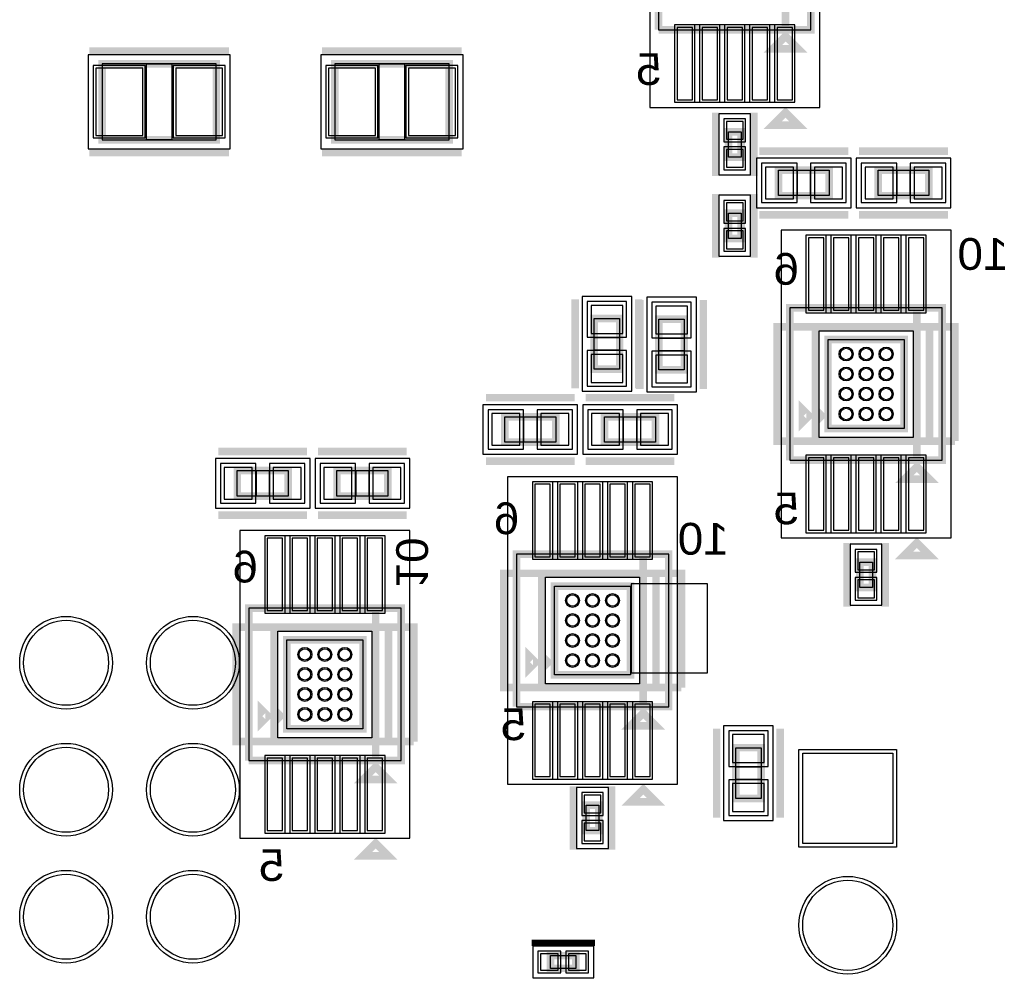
# Model space of a CAD drawing. Extents: x -10 to 137, y -32 to 198.
# Tile 26 of 64: x 32 to 51, y 37 to 56. Entities that reach past the tile are written whole.
import ezdxf

# ---------------------------------------------------------------- set-up
doc = ezdxf.new("R2010")
doc.units = 0
for name, color, linetype in [('CR_BOTTOM', 40, 'CONTINUOUS'), ('PG_ASSEMBLY_BOTTOM', 52, 'CONTINUOUS'), ('PG_DFA_BOUND_BOTTOM', 254, 'CONTINUOUS'), ('PG_PLACE_BOUND_BOTTOM', 73, 'CONTINUOUS'), ('PG_SILKSCREEN_BOTTOM', 2, 'CONTINUOUS'), ('PG_SOLDERMASK_BOTTOM', 212, 'CONTINUOUS'), ('PIN_BOTTOM', 2, 'CONTINUOUS'), ('PIN_PASTEMASK_BOTTOM', 132, 'CONTINUOUS'), ('PIN_SOLDERMASK_BOTTOM', 212, 'CONTINUOUS'), ('VKO_BOTTOM', 173, 'CONTINUOUS')]:
    doc.layers.add(name, color=color, linetype=linetype)

msp = doc.modelspace()

# ---------------------------------------------------------------- linework, layer by layer
at = {"layer": 'CR_BOTTOM'}
msp.add_lwpolyline([(43.991276, 44.943014), (43.991276, 43.165014), (45.515276, 43.165014), (45.515276, 44.943014)], close=True, dxfattribs=at)
at = {"layer": 'PG_ASSEMBLY_BOTTOM', "const_width": 0.1524}
for points in [[(44.537376, 56.025288), (44.537376, 59.073288), (47.585376, 59.073288), (47.585376, 56.025288), (47.077376, 56.025288), (47.077376, 59.073288)], [(47.077376, 59.073288), (47.077376, 56.025288), (44.537376, 56.025288)], [(47.331376, 55.644288), (46.823376, 55.644288), (47.077376, 55.898288), (47.331376, 55.644288)], [(33.401254, 55.346854), (35.687254, 55.346854), (35.687254, 53.822854), (33.401254, 53.822854), (33.401254, 55.346854)], [(40.344852, 53.822854), (38.058852, 53.822854), (38.058852, 55.346854), (40.344852, 55.346854), (40.344852, 53.822854)], [(46.188376, 53.98643), (46.188376, 53.47843), (45.934376, 53.47843), (45.934376, 53.98643), (46.188376, 53.98643)], [(46.93666, 53.21554), (47.95266, 53.21554), (47.95266, 52.70754), (46.93666, 52.70754), (46.93666, 53.21554)], [(49.947322, 52.70754), (48.931322, 52.70754), (48.931322, 53.21554), (49.947322, 53.21554), (49.947322, 52.70754)], [(46.188376, 52.358544), (46.188376, 51.850544), (45.934376, 51.850544), (45.934376, 52.358544), (46.188376, 52.358544)], [(47.16526, 47.415958), (47.16526, 50.463958), (50.21326, 50.463958), (50.21326, 47.415958), (49.70526, 47.415958), (49.70526, 50.463958)], [(49.70526, 50.463958), (49.70526, 47.415958), (47.16526, 47.415958)], [(43.24985, 49.23409), (43.24985, 50.25009), (43.75785, 50.25009), (43.75785, 49.23409), (43.24985, 49.23409)], [(44.54398, 49.22266), (44.54398, 50.23866), (45.05198, 50.23866), (45.05198, 49.22266), (44.54398, 49.22266)], [(47.92726, 49.828958), (49.45126, 49.828958), (49.45126, 48.050958), (47.92726, 48.050958), (47.92726, 49.828958)], [(47.80026, 48.304958), (47.67326, 48.177958), (47.67326, 48.431958), (47.80026, 48.304958)], [(41.462706, 48.2854), (42.478706, 48.2854), (42.478706, 47.7774), (41.462706, 47.7774), (41.462706, 48.2854)], [(44.473368, 47.7774), (43.457368, 47.7774), (43.457368, 48.2854), (44.473368, 48.2854), (44.473368, 47.7774)], [(49.95926, 47.034958), (49.45126, 47.034958), (49.70526, 47.288958), (49.95926, 47.034958)], [(36.10737, 47.20717), (37.12337, 47.20717), (37.12337, 46.69917), (36.10737, 46.69917), (36.10737, 47.20717)], [(39.118032, 46.69917), (38.102032, 46.69917), (38.102032, 47.20717), (39.118032, 47.20717), (39.118032, 46.69917)], [(41.691306, 42.485818), (41.691306, 45.533818), (44.739306, 45.533818), (44.739306, 42.485818), (44.231306, 42.485818), (44.231306, 45.533818)], [(44.231306, 45.533818), (44.231306, 42.485818), (41.691306, 42.485818)], [(48.81626, 45.3771), (48.81626, 44.8691), (48.56226, 44.8691), (48.56226, 45.3771), (48.81626, 45.3771)], [(42.453306, 44.898818), (43.977306, 44.898818), (43.977306, 43.120818), (42.453306, 43.120818), (42.453306, 44.898818)], [(36.33597, 41.407588), (36.33597, 44.455588), (39.38397, 44.455588), (39.38397, 41.407588), (38.87597, 41.407588), (38.87597, 44.455588)], [(38.87597, 44.455588), (38.87597, 41.407588), (36.33597, 41.407588)], [(37.09797, 43.820588), (38.62197, 43.820588), (38.62197, 42.042588), (37.09797, 42.042588), (37.09797, 43.820588)], [(42.326306, 43.374818), (42.199306, 43.247818), (42.199306, 43.501818), (42.326306, 43.374818)], [(36.97097, 42.296588), (36.84397, 42.169588), (36.84397, 42.423588), (36.97097, 42.296588)], [(44.485306, 42.104818), (43.977306, 42.104818), (44.231306, 42.358818), (44.485306, 42.104818)], [(46.080426, 40.649398), (46.080426, 41.665398), (46.588426, 41.665398), (46.588426, 40.649398), (46.080426, 40.649398)], [(39.12997, 41.026588), (38.62197, 41.026588), (38.87597, 41.280588), (39.12997, 41.026588)], [(43.342306, 40.514016), (43.342306, 40.006016), (43.088306, 40.006016), (43.088306, 40.514016), (43.342306, 40.514016)], [(42.883328, 37.25164), (42.375328, 37.25164), (42.375328, 37.50564), (42.883328, 37.50564), (42.883328, 37.25164)]]:
    msp.add_lwpolyline(points, dxfattribs=at)
at = {"layer": 'PG_DFA_BOUND_BOTTOM'}
for points in [[(44.359576, 54.473094), (47.763176, 54.473094), (47.763176, 60.625482), (44.359576, 60.625482)], [(33.121854, 55.524654), (33.121854, 53.645054), (35.966654, 53.645054), (35.966654, 55.524654)], [(40.624252, 53.645054), (40.624252, 55.524654), (37.779452, 55.524654), (37.779452, 53.645054)], [(46.378876, 54.342538), (45.743876, 54.342538), (45.743876, 53.122322), (46.378876, 53.122322)], [(46.497494, 53.45684), (46.497494, 52.46624), (48.391826, 52.46624), (48.391826, 53.45684)], [(50.386488, 52.46624), (50.386488, 53.45684), (48.492156, 53.45684), (48.492156, 52.46624)], [(46.378876, 52.714652), (45.743876, 52.714652), (45.743876, 51.494436), (46.378876, 51.494436)], [(46.98746, 45.863764), (50.39106, 45.863764), (50.39106, 52.016152), (46.98746, 52.016152)], [(43.00855, 48.794924), (43.99915, 48.794924), (43.99915, 50.689256), (43.00855, 50.689256)], [(44.30268, 48.783494), (45.29328, 48.783494), (45.29328, 50.677826), (44.30268, 50.677826)], [(47.74946, 50.006758), (49.62906, 50.006758), (49.62906, 47.873158), (47.74946, 47.873158)], [(41.02354, 48.5267), (41.02354, 47.5361), (42.917872, 47.5361), (42.917872, 48.5267)], [(44.912534, 47.5361), (44.912534, 48.5267), (43.018202, 48.5267), (43.018202, 47.5361)], [(35.668204, 47.44847), (35.668204, 46.45787), (37.562536, 46.45787), (37.562536, 47.44847)], [(39.557198, 46.45787), (39.557198, 47.44847), (37.662866, 47.44847), (37.662866, 46.45787)], [(41.513506, 40.933624), (44.917106, 40.933624), (44.917106, 47.086012), (41.513506, 47.086012)], [(36.15817, 39.855394), (39.56177, 39.855394), (39.56177, 46.007782), (36.15817, 46.007782)], [(49.00676, 45.733208), (48.37176, 45.733208), (48.37176, 44.512992), (49.00676, 44.512992)], [(42.275506, 45.076618), (44.155106, 45.076618), (44.155106, 42.943018), (42.275506, 42.943018)], [(36.92017, 43.998388), (38.79977, 43.998388), (38.79977, 41.864788), (36.92017, 41.864788)], [(45.839126, 40.210232), (46.829726, 40.210232), (46.829726, 42.104564), (45.839126, 42.104564)], [(43.532806, 40.870124), (42.897806, 40.870124), (42.897806, 39.649908), (43.532806, 39.649908)], [(43.239436, 37.06114), (43.239436, 37.69614), (42.01922, 37.69614), (42.01922, 37.06114)]]:
    msp.add_lwpolyline(points, close=True, dxfattribs=at)
at = {"layer": 'PG_PLACE_BOUND_BOTTOM'}
for points in [[(44.537376, 56.025288), (47.585376, 56.025288), (47.585376, 59.073288), (44.537376, 59.073288)], [(33.401254, 55.346854), (33.401254, 53.822854), (35.687254, 53.822854), (35.687254, 55.346854)], [(40.344852, 53.822854), (40.344852, 55.346854), (38.058852, 55.346854), (38.058852, 53.822854)], [(46.188376, 53.98643), (46.188376, 53.47843), (45.934376, 53.47843), (45.934376, 53.98643)], [(46.93666, 53.21554), (47.95266, 53.21554), (47.95266, 52.70754), (46.93666, 52.70754)], [(49.947322, 52.70754), (48.931322, 52.70754), (48.931322, 53.21554), (49.947322, 53.21554)], [(46.188376, 52.358544), (46.188376, 51.850544), (45.934376, 51.850544), (45.934376, 52.358544)], [(47.16526, 47.415958), (50.21326, 47.415958), (50.21326, 50.463958), (47.16526, 50.463958)], [(43.24985, 49.23409), (43.24985, 50.25009), (43.75785, 50.25009), (43.75785, 49.23409)], [(44.54398, 49.22266), (44.54398, 50.23866), (45.05198, 50.23866), (45.05198, 49.22266)], [(47.92726, 49.828958), (49.45126, 49.828958), (49.45126, 48.050958), (47.92726, 48.050958)], [(41.462706, 48.2854), (42.478706, 48.2854), (42.478706, 47.7774), (41.462706, 47.7774)], [(44.473368, 47.7774), (43.457368, 47.7774), (43.457368, 48.2854), (44.473368, 48.2854)], [(36.10737, 47.20717), (37.12337, 47.20717), (37.12337, 46.69917), (36.10737, 46.69917)], [(39.118032, 46.69917), (38.102032, 46.69917), (38.102032, 47.20717), (39.118032, 47.20717)], [(41.691306, 42.485818), (44.739306, 42.485818), (44.739306, 45.533818), (41.691306, 45.533818)], [(48.81626, 45.3771), (48.81626, 44.8691), (48.56226, 44.8691), (48.56226, 45.3771)], [(42.453306, 44.898818), (43.977306, 44.898818), (43.977306, 43.120818), (42.453306, 43.120818)], [(36.33597, 41.407588), (39.38397, 41.407588), (39.38397, 44.455588), (36.33597, 44.455588)], [(37.09797, 43.820588), (38.62197, 43.820588), (38.62197, 42.042588), (37.09797, 42.042588)], [(46.080426, 40.649398), (46.080426, 41.665398), (46.588426, 41.665398), (46.588426, 40.649398)], [(43.342306, 40.514016), (43.342306, 40.006016), (43.088306, 40.006016), (43.088306, 40.514016)], [(42.883328, 37.25164), (42.375328, 37.25164), (42.375328, 37.50564), (42.883328, 37.50564)]]:
    msp.add_lwpolyline(points, close=True, dxfattribs=at)
at = {"layer": 'PG_SILKSCREEN_BOTTOM'}
for points, const_width in [([(33.147254, 55.600854), (35.941254, 55.600854)], 0.1524), ([(40.598852, 55.600854), (37.804852, 55.600854)], 0.1524), ([(45.680376, 54.36743), (45.680376, 53.09743)], 0.1524), ([(46.442376, 54.36743), (46.442376, 53.09743)], 0.1524), ([(47.331376, 54.120288), (46.823376, 54.120288), (47.077376, 54.374288), (47.331376, 54.120288)], 0.1524), ([(33.147254, 53.568854), (35.941254, 53.568854)], 0.1524), ([(40.598852, 53.568854), (37.804852, 53.568854)], 0.1524), ([(46.55566, 53.59654), (48.33366, 53.59654)], 0.1524), ([(50.328322, 53.59654), (48.550322, 53.59654)], 0.1524), ([(45.680376, 52.739544), (45.680376, 51.469544)], 0.1524), ([(46.442376, 52.739544), (46.442376, 51.469544)], 0.1524), ([(46.55566, 52.32654), (48.33366, 52.32654)], 0.1524), ([(50.328322, 52.32654), (48.550322, 52.32654)], 0.1524), ([(42.86885, 48.85309), (42.86885, 50.63109)], 0.1524), ([(44.13885, 48.85309), (44.13885, 50.63109)], 0.1524), ([(44.16298, 48.84166), (44.16298, 50.61966)], 0.1524), ([(45.43298, 48.84166), (45.43298, 50.61966)], 0.1524), ([(49.95926, 50.082958), (49.95926, 47.796958), (46.91126, 47.796958), (46.91126, 50.082958), (50.46726, 50.082958), (50.46726, 47.796958)], 0.1524), ([(47.67326, 50.082958), (49.70526, 50.082958), (49.70526, 47.796958), (47.67326, 47.796958), (47.67326, 50.082958)], 0.1524), ([(50.46726, 47.796958), (49.95926, 47.796958), (49.95926, 50.082958)], 0.1524), ([(41.081706, 48.6664), (42.859706, 48.6664)], 0.1524), ([(44.854368, 48.6664), (43.076368, 48.6664)], 0.1524), ([(47.54626, 48.304958), (47.41926, 48.177958), (47.41926, 48.431958), (47.54626, 48.304958)], 0.1524), ([(35.72637, 47.58817), (37.50437, 47.58817)], 0.1524), ([(39.499032, 47.58817), (37.721032, 47.58817)], 0.1524), ([(41.081706, 47.3964), (42.859706, 47.3964)], 0.1524), ([(44.854368, 47.3964), (43.076368, 47.3964)], 0.1524), ([(35.72637, 46.31817), (37.50437, 46.31817)], 0.1524), ([(39.499032, 46.31817), (37.721032, 46.31817)], 0.1524), ([(48.30826, 45.7581), (48.30826, 44.4881)], 0.1524), ([(49.07026, 45.7581), (49.07026, 44.4881)], 0.1524), ([(49.95926, 45.510958), (49.45126, 45.510958), (49.70526, 45.764958), (49.95926, 45.510958)], 0.1524), ([(44.485306, 45.152818), (44.485306, 42.866818), (41.437306, 42.866818), (41.437306, 45.152818), (44.993306, 45.152818), (44.993306, 42.866818)], 0.1524), ([(42.199306, 45.152818), (44.231306, 45.152818), (44.231306, 42.866818), (42.199306, 42.866818), (42.199306, 45.152818)], 0.1524), ([(44.993306, 42.866818), (44.485306, 42.866818), (44.485306, 45.152818)], 0.1524), ([(39.12997, 44.074588), (39.12997, 41.788588), (36.08197, 41.788588), (36.08197, 44.074588), (39.63797, 44.074588), (39.63797, 41.788588)], 0.1524), ([(36.84397, 44.074588), (38.87597, 44.074588), (38.87597, 41.788588), (36.84397, 41.788588), (36.84397, 44.074588)], 0.1524), ([(39.63797, 41.788588), (39.12997, 41.788588), (39.12997, 44.074588)], 0.1524), ([(42.072306, 43.374818), (41.945306, 43.247818), (41.945306, 43.501818), (42.072306, 43.374818)], 0.1524), ([(36.71697, 42.296588), (36.58997, 42.169588), (36.58997, 42.423588), (36.71697, 42.296588)], 0.1524), ([(45.699426, 40.268398), (45.699426, 42.046398)], 0.1524), ([(46.969426, 40.268398), (46.969426, 42.046398)], 0.1524), ([(42.834306, 40.895016), (42.834306, 39.625016)], 0.1524), ([(43.596306, 40.895016), (43.596306, 39.625016)], 0.1524), ([(44.485306, 40.580818), (43.977306, 40.580818), (44.231306, 40.834818), (44.485306, 40.580818)], 0.1524), ([(39.12997, 39.502588), (38.62197, 39.502588), (38.87597, 39.756588), (39.12997, 39.502588)], 0.1524), ([(43.264328, 37.75964), (41.994328, 37.75964)], 0.127)]:
    msp.add_lwpolyline(points, dxfattribs=dict(at, const_width=const_width))
at = {"layer": 'PG_SOLDERMASK_BOTTOM'}
for points in [[(44.858178, 54.574694), (47.264574, 54.574694), (47.264574, 56.124094), (44.858178, 56.124094)], [(47.486062, 50.365152), (49.892458, 50.365152), (49.892458, 51.914552), (47.486062, 51.914552)], [(47.486062, 45.965364), (49.892458, 45.965364), (49.892458, 47.514764), (47.486062, 47.514764)], [(42.012108, 45.435012), (44.418504, 45.435012), (44.418504, 46.984412), (42.012108, 46.984412)], [(36.656772, 44.356782), (39.063168, 44.356782), (39.063168, 45.906182), (36.656772, 45.906182)], [(42.012108, 41.035224), (44.418504, 41.035224), (44.418504, 42.584624), (42.012108, 42.584624)], [(36.656772, 39.956994), (39.063168, 39.956994), (39.063168, 41.506394), (36.656772, 41.506394)]]:
    msp.add_lwpolyline(points, close=True, dxfattribs=at)
at = {"layer": 'PIN_BOTTOM'}
for points in [[(44.908978, 54.625494), (45.213778, 54.625494), (45.213778, 56.073294), (44.908978, 56.073294)], [(45.409104, 54.625494), (45.713904, 54.625494), (45.713904, 56.073294), (45.409104, 56.073294)], [(45.908976, 54.625494), (46.213776, 54.625494), (46.213776, 56.073294), (45.908976, 56.073294)], [(46.408848, 54.625494), (46.713648, 54.625494), (46.713648, 56.073294), (46.408848, 56.073294)], [(46.908974, 54.625494), (47.213774, 54.625494), (47.213774, 56.073294), (46.908974, 56.073294)], [(33.274254, 55.257954), (33.274254, 53.911754), (34.214054, 53.911754), (34.214054, 55.257954)], [(34.874454, 55.257954), (34.874454, 53.911754), (35.814254, 53.911754), (35.814254, 55.257954)], [(38.871652, 53.911754), (38.871652, 55.257954), (37.931852, 55.257954), (37.931852, 53.911754)], [(40.471852, 53.911754), (40.471852, 55.257954), (39.532052, 55.257954), (39.532052, 53.911754)], [(46.226476, 54.190138), (45.896276, 54.190138), (45.896276, 53.834538), (46.226476, 53.834538)], [(46.226476, 53.630322), (45.896276, 53.630322), (45.896276, 53.274722), (46.226476, 53.274722)], [(46.675294, 53.27904), (46.675294, 52.64404), (47.234094, 52.64404), (47.234094, 53.27904)], [(47.655226, 53.27904), (47.655226, 52.64404), (48.214026, 52.64404), (48.214026, 53.27904)], [(49.228756, 52.64404), (49.228756, 53.27904), (48.669956, 53.27904), (48.669956, 52.64404)], [(50.208688, 52.64404), (50.208688, 53.27904), (49.649888, 53.27904), (49.649888, 52.64404)], [(46.226476, 52.562252), (45.896276, 52.562252), (45.896276, 52.206652), (46.226476, 52.206652)], [(46.226476, 52.002436), (45.896276, 52.002436), (45.896276, 51.646836), (46.226476, 51.646836)], [(47.536862, 50.415952), (47.841662, 50.415952), (47.841662, 51.863752), (47.536862, 51.863752)], [(48.036988, 50.415952), (48.341788, 50.415952), (48.341788, 51.863752), (48.036988, 51.863752)], [(48.53686, 50.415952), (48.84166, 50.415952), (48.84166, 51.863752), (48.53686, 51.863752)], [(49.036732, 50.415952), (49.341532, 50.415952), (49.341532, 51.863752), (49.036732, 51.863752)], [(49.536858, 50.415952), (49.841658, 50.415952), (49.841658, 51.863752), (49.536858, 51.863752)], [(43.18635, 49.952656), (43.82135, 49.952656), (43.82135, 50.511456), (43.18635, 50.511456)], [(44.48048, 49.941226), (45.11548, 49.941226), (45.11548, 50.500026), (44.48048, 50.500026)], [(43.18635, 48.972724), (43.82135, 48.972724), (43.82135, 49.531524), (43.18635, 49.531524)], [(44.48048, 48.961294), (45.11548, 48.961294), (45.11548, 49.520094), (44.48048, 49.520094)], [(41.20134, 48.3489), (41.20134, 47.7139), (41.76014, 47.7139), (41.76014, 48.3489)], [(42.181272, 48.3489), (42.181272, 47.7139), (42.740072, 47.7139), (42.740072, 48.3489)], [(43.754802, 47.7139), (43.754802, 48.3489), (43.196002, 48.3489), (43.196002, 47.7139)], [(44.734734, 47.7139), (44.734734, 48.3489), (44.175934, 48.3489), (44.175934, 47.7139)], [(47.536862, 46.016164), (47.841662, 46.016164), (47.841662, 47.463964), (47.536862, 47.463964)], [(48.036988, 46.016164), (48.341788, 46.016164), (48.341788, 47.463964), (48.036988, 47.463964)], [(48.53686, 46.016164), (48.84166, 46.016164), (48.84166, 47.463964), (48.53686, 47.463964)], [(49.036732, 46.016164), (49.341532, 46.016164), (49.341532, 47.463964), (49.036732, 47.463964)], [(49.536858, 46.016164), (49.841658, 46.016164), (49.841658, 47.463964), (49.536858, 47.463964)], [(35.846004, 47.27067), (35.846004, 46.63567), (36.404804, 46.63567), (36.404804, 47.27067)], [(36.825936, 47.27067), (36.825936, 46.63567), (37.384736, 46.63567), (37.384736, 47.27067)], [(38.399466, 46.63567), (38.399466, 47.27067), (37.840666, 47.27067), (37.840666, 46.63567)], [(39.379398, 46.63567), (39.379398, 47.27067), (38.820598, 47.27067), (38.820598, 46.63567)], [(42.062908, 45.485812), (42.367708, 45.485812), (42.367708, 46.933612), (42.062908, 46.933612)], [(42.563034, 45.485812), (42.867834, 45.485812), (42.867834, 46.933612), (42.563034, 46.933612)], [(43.062906, 45.485812), (43.367706, 45.485812), (43.367706, 46.933612), (43.062906, 46.933612)], [(43.562778, 45.485812), (43.867578, 45.485812), (43.867578, 46.933612), (43.562778, 46.933612)], [(44.062904, 45.485812), (44.367704, 45.485812), (44.367704, 46.933612), (44.062904, 46.933612)], [(36.707572, 44.407582), (37.012372, 44.407582), (37.012372, 45.855382), (36.707572, 45.855382)], [(37.207698, 44.407582), (37.512498, 44.407582), (37.512498, 45.855382), (37.207698, 45.855382)], [(37.70757, 44.407582), (38.01237, 44.407582), (38.01237, 45.855382), (37.70757, 45.855382)], [(38.207442, 44.407582), (38.512242, 44.407582), (38.512242, 45.855382), (38.207442, 45.855382)], [(38.707568, 44.407582), (39.012368, 44.407582), (39.012368, 45.855382), (38.707568, 45.855382)], [(48.85436, 45.580808), (48.52416, 45.580808), (48.52416, 45.225208), (48.85436, 45.225208)], [(48.85436, 45.020992), (48.52416, 45.020992), (48.52416, 44.665392), (48.85436, 44.665392)], [(42.062908, 41.086024), (42.367708, 41.086024), (42.367708, 42.533824), (42.062908, 42.533824)], [(42.563034, 41.086024), (42.867834, 41.086024), (42.867834, 42.533824), (42.563034, 42.533824)], [(43.062906, 41.086024), (43.367706, 41.086024), (43.367706, 42.533824), (43.062906, 42.533824)], [(43.562778, 41.086024), (43.867578, 41.086024), (43.867578, 42.533824), (43.562778, 42.533824)], [(44.062904, 41.086024), (44.367704, 41.086024), (44.367704, 42.533824), (44.062904, 42.533824)], [(46.016926, 41.367964), (46.651926, 41.367964), (46.651926, 41.926764), (46.016926, 41.926764)], [(36.707572, 40.007794), (37.012372, 40.007794), (37.012372, 41.455594), (36.707572, 41.455594)], [(37.207698, 40.007794), (37.512498, 40.007794), (37.512498, 41.455594), (37.207698, 41.455594)], [(37.70757, 40.007794), (38.01237, 40.007794), (38.01237, 41.455594), (37.70757, 41.455594)], [(38.207442, 40.007794), (38.512242, 40.007794), (38.512242, 41.455594), (38.207442, 41.455594)], [(38.707568, 40.007794), (39.012368, 40.007794), (39.012368, 41.455594), (38.707568, 41.455594)], [(49.22393, 39.751), (47.42053, 39.751), (47.42053, 41.5544), (49.22393, 41.5544)], [(46.016926, 40.388032), (46.651926, 40.388032), (46.651926, 40.946832), (46.016926, 40.946832)], [(43.380406, 40.717724), (43.050206, 40.717724), (43.050206, 40.362124), (43.380406, 40.362124)], [(43.380406, 40.157908), (43.050206, 40.157908), (43.050206, 39.802308), (43.380406, 39.802308)], [(42.52722, 37.21354), (42.52722, 37.54374), (42.17162, 37.54374), (42.17162, 37.21354)], [(43.087036, 37.21354), (43.087036, 37.54374), (42.731436, 37.54374), (42.731436, 37.21354)]]:
    msp.add_lwpolyline(points, close=True, dxfattribs=at)
for centre, radius in [((48.28921, 49.539906), 0.1397), ((48.68926, 49.539906), 0.1397), ((49.08931, 49.539906), 0.1397), ((48.28921, 49.139856), 0.1397), ((48.68926, 49.139856), 0.1397), ((49.08931, 49.139856), 0.1397), ((48.28921, 48.74006), 0.1397), ((48.68926, 48.74006), 0.1397), ((49.08931, 48.74006), 0.1397), ((48.28921, 48.34001), 0.1397), ((48.68926, 48.34001), 0.1397), ((49.08931, 48.34001), 0.1397), ((42.815256, 44.609766), 0.1397), ((43.215306, 44.609766), 0.1397), ((43.615356, 44.609766), 0.1397), ((42.815256, 44.209716), 0.1397), ((43.215306, 44.209716), 0.1397), ((43.615356, 44.209716), 0.1397), ((32.679894, 43.364404), 0.8509), ((35.219894, 43.364404), 0.8509), ((42.815256, 43.80992), 0.1397), ((43.215306, 43.80992), 0.1397), ((43.615356, 43.80992), 0.1397), ((37.45992, 43.531536), 0.1397), ((37.85997, 43.531536), 0.1397), ((38.26002, 43.531536), 0.1397), ((42.815256, 43.40987), 0.1397), ((43.215306, 43.40987), 0.1397), ((43.615356, 43.40987), 0.1397), ((37.45992, 43.131486), 0.1397), ((37.85997, 43.131486), 0.1397), ((38.26002, 43.131486), 0.1397), ((37.45992, 42.73169), 0.1397), ((37.85997, 42.73169), 0.1397), ((38.26002, 42.73169), 0.1397), ((37.45992, 42.33164), 0.1397), ((37.85997, 42.33164), 0.1397), ((38.26002, 42.33164), 0.1397), ((32.679894, 40.824404), 0.8509), ((35.219894, 40.824404), 0.8509), ((32.679894, 38.284404), 0.8509), ((35.219894, 38.284404), 0.8509), ((48.32223, 38.1127), 0.9017)]:
    msp.add_circle(centre, radius, dxfattribs=at)
at = {"layer": 'PIN_PASTEMASK_BOTTOM'}
for points in [[(44.908978, 54.625494), (45.213778, 54.625494), (45.213778, 56.073294), (44.908978, 56.073294)], [(45.409104, 54.625494), (45.713904, 54.625494), (45.713904, 56.073294), (45.409104, 56.073294)], [(45.908976, 54.625494), (46.213776, 54.625494), (46.213776, 56.073294), (45.908976, 56.073294)], [(46.408848, 54.625494), (46.713648, 54.625494), (46.713648, 56.073294), (46.408848, 56.073294)], [(46.908974, 54.625494), (47.213774, 54.625494), (47.213774, 56.073294), (46.908974, 56.073294)], [(33.274254, 55.257954), (33.274254, 53.911754), (34.214054, 53.911754), (34.214054, 55.257954)], [(34.874454, 55.257954), (34.874454, 53.911754), (35.814254, 53.911754), (35.814254, 55.257954)], [(38.871652, 53.911754), (38.871652, 55.257954), (37.931852, 55.257954), (37.931852, 53.911754)], [(40.471852, 53.911754), (40.471852, 55.257954), (39.532052, 55.257954), (39.532052, 53.911754)], [(46.226476, 54.190138), (45.896276, 54.190138), (45.896276, 53.834538), (46.226476, 53.834538)], [(46.226476, 53.630322), (45.896276, 53.630322), (45.896276, 53.274722), (46.226476, 53.274722)], [(46.675294, 53.27904), (46.675294, 52.64404), (47.234094, 52.64404), (47.234094, 53.27904)], [(47.655226, 53.27904), (47.655226, 52.64404), (48.214026, 52.64404), (48.214026, 53.27904)], [(49.228756, 52.64404), (49.228756, 53.27904), (48.669956, 53.27904), (48.669956, 52.64404)], [(50.208688, 52.64404), (50.208688, 53.27904), (49.649888, 53.27904), (49.649888, 52.64404)], [(46.226476, 52.562252), (45.896276, 52.562252), (45.896276, 52.206652), (46.226476, 52.206652)], [(46.226476, 52.002436), (45.896276, 52.002436), (45.896276, 51.646836), (46.226476, 51.646836)], [(47.536862, 50.415952), (47.841662, 50.415952), (47.841662, 51.863752), (47.536862, 51.863752)], [(48.036988, 50.415952), (48.341788, 50.415952), (48.341788, 51.863752), (48.036988, 51.863752)], [(48.53686, 50.415952), (48.84166, 50.415952), (48.84166, 51.863752), (48.53686, 51.863752)], [(49.036732, 50.415952), (49.341532, 50.415952), (49.341532, 51.863752), (49.036732, 51.863752)], [(49.536858, 50.415952), (49.841658, 50.415952), (49.841658, 51.863752), (49.536858, 51.863752)], [(43.18635, 49.952656), (43.82135, 49.952656), (43.82135, 50.511456), (43.18635, 50.511456)], [(44.48048, 49.941226), (45.11548, 49.941226), (45.11548, 50.500026), (44.48048, 50.500026)], [(43.18635, 48.972724), (43.82135, 48.972724), (43.82135, 49.531524), (43.18635, 49.531524)], [(44.48048, 48.961294), (45.11548, 48.961294), (45.11548, 49.520094), (44.48048, 49.520094)], [(41.20134, 48.3489), (41.20134, 47.7139), (41.76014, 47.7139), (41.76014, 48.3489)], [(42.181272, 48.3489), (42.181272, 47.7139), (42.740072, 47.7139), (42.740072, 48.3489)], [(43.754802, 47.7139), (43.754802, 48.3489), (43.196002, 48.3489), (43.196002, 47.7139)], [(44.734734, 47.7139), (44.734734, 48.3489), (44.175934, 48.3489), (44.175934, 47.7139)], [(47.536862, 46.016164), (47.841662, 46.016164), (47.841662, 47.463964), (47.536862, 47.463964)], [(48.036988, 46.016164), (48.341788, 46.016164), (48.341788, 47.463964), (48.036988, 47.463964)], [(48.53686, 46.016164), (48.84166, 46.016164), (48.84166, 47.463964), (48.53686, 47.463964)], [(49.036732, 46.016164), (49.341532, 46.016164), (49.341532, 47.463964), (49.036732, 47.463964)], [(49.536858, 46.016164), (49.841658, 46.016164), (49.841658, 47.463964), (49.536858, 47.463964)], [(35.846004, 47.27067), (35.846004, 46.63567), (36.404804, 46.63567), (36.404804, 47.27067)], [(36.825936, 47.27067), (36.825936, 46.63567), (37.384736, 46.63567), (37.384736, 47.27067)], [(38.399466, 46.63567), (38.399466, 47.27067), (37.840666, 47.27067), (37.840666, 46.63567)], [(39.379398, 46.63567), (39.379398, 47.27067), (38.820598, 47.27067), (38.820598, 46.63567)], [(42.062908, 45.485812), (42.367708, 45.485812), (42.367708, 46.933612), (42.062908, 46.933612)], [(42.563034, 45.485812), (42.867834, 45.485812), (42.867834, 46.933612), (42.563034, 46.933612)], [(43.062906, 45.485812), (43.367706, 45.485812), (43.367706, 46.933612), (43.062906, 46.933612)], [(43.562778, 45.485812), (43.867578, 45.485812), (43.867578, 46.933612), (43.562778, 46.933612)], [(44.062904, 45.485812), (44.367704, 45.485812), (44.367704, 46.933612), (44.062904, 46.933612)], [(36.707572, 44.407582), (37.012372, 44.407582), (37.012372, 45.855382), (36.707572, 45.855382)], [(37.207698, 44.407582), (37.512498, 44.407582), (37.512498, 45.855382), (37.207698, 45.855382)], [(37.70757, 44.407582), (38.01237, 44.407582), (38.01237, 45.855382), (37.70757, 45.855382)], [(38.207442, 44.407582), (38.512242, 44.407582), (38.512242, 45.855382), (38.207442, 45.855382)], [(38.707568, 44.407582), (39.012368, 44.407582), (39.012368, 45.855382), (38.707568, 45.855382)], [(48.85436, 45.580808), (48.52416, 45.580808), (48.52416, 45.225208), (48.85436, 45.225208)], [(48.85436, 45.020992), (48.52416, 45.020992), (48.52416, 44.665392), (48.85436, 44.665392)], [(42.062908, 41.086024), (42.367708, 41.086024), (42.367708, 42.533824), (42.062908, 42.533824)], [(42.563034, 41.086024), (42.867834, 41.086024), (42.867834, 42.533824), (42.563034, 42.533824)], [(43.062906, 41.086024), (43.367706, 41.086024), (43.367706, 42.533824), (43.062906, 42.533824)], [(43.562778, 41.086024), (43.867578, 41.086024), (43.867578, 42.533824), (43.562778, 42.533824)], [(44.062904, 41.086024), (44.367704, 41.086024), (44.367704, 42.533824), (44.062904, 42.533824)], [(46.016926, 41.367964), (46.651926, 41.367964), (46.651926, 41.926764), (46.016926, 41.926764)], [(36.707572, 40.007794), (37.012372, 40.007794), (37.012372, 41.455594), (36.707572, 41.455594)], [(37.207698, 40.007794), (37.512498, 40.007794), (37.512498, 41.455594), (37.207698, 41.455594)], [(37.70757, 40.007794), (38.01237, 40.007794), (38.01237, 41.455594), (37.70757, 41.455594)], [(38.207442, 40.007794), (38.512242, 40.007794), (38.512242, 41.455594), (38.207442, 41.455594)], [(38.707568, 40.007794), (39.012368, 40.007794), (39.012368, 41.455594), (38.707568, 41.455594)], [(46.016926, 40.388032), (46.651926, 40.388032), (46.651926, 40.946832), (46.016926, 40.946832)], [(43.380406, 40.717724), (43.050206, 40.717724), (43.050206, 40.362124), (43.380406, 40.362124)], [(43.380406, 40.157908), (43.050206, 40.157908), (43.050206, 39.802308), (43.380406, 39.802308)], [(42.52722, 37.21354), (42.52722, 37.54374), (42.17162, 37.54374), (42.17162, 37.21354)], [(43.087036, 37.21354), (43.087036, 37.54374), (42.731436, 37.54374), (42.731436, 37.21354)]]:
    msp.add_lwpolyline(points, close=True, dxfattribs=at)
for centre in [(48.28921, 49.539906), (48.68926, 49.539906), (49.08931, 49.539906), (48.28921, 49.139856), (48.68926, 49.139856), (49.08931, 49.139856), (48.28921, 48.74006), (48.68926, 48.74006), (49.08931, 48.74006), (48.28921, 48.34001), (48.68926, 48.34001), (49.08931, 48.34001), (42.815256, 44.609766), (43.215306, 44.609766), (43.615356, 44.609766), (42.815256, 44.209716), (43.215306, 44.209716), (43.615356, 44.209716), (42.815256, 43.80992), (43.215306, 43.80992), (43.615356, 43.80992), (37.45992, 43.531536), (37.85997, 43.531536), (38.26002, 43.531536), (42.815256, 43.40987), (43.215306, 43.40987), (43.615356, 43.40987), (37.45992, 43.131486), (37.85997, 43.131486), (38.26002, 43.131486), (37.45992, 42.73169), (37.85997, 42.73169), (38.26002, 42.73169), (37.45992, 42.33164), (37.85997, 42.33164), (38.26002, 42.33164)]:
    msp.add_circle(centre, 0.1143, dxfattribs=at)
at = {"layer": 'PIN_SOLDERMASK_BOTTOM'}
for points in [[(44.858178, 54.574694), (45.264578, 54.574694), (45.264578, 56.124094), (44.858178, 56.124094)], [(45.358304, 54.574694), (45.764704, 54.574694), (45.764704, 56.124094), (45.358304, 56.124094)], [(45.858176, 54.574694), (46.264576, 54.574694), (46.264576, 56.124094), (45.858176, 56.124094)], [(46.358048, 54.574694), (46.764448, 54.574694), (46.764448, 56.124094), (46.358048, 56.124094)], [(46.858174, 54.574694), (47.264574, 54.574694), (47.264574, 56.124094), (46.858174, 56.124094)], [(33.223454, 55.308754), (33.223454, 53.860954), (34.264854, 53.860954), (34.264854, 55.308754)], [(34.823654, 55.308754), (34.823654, 53.860954), (35.865054, 53.860954), (35.865054, 55.308754)], [(38.922452, 53.860954), (38.922452, 55.308754), (37.881052, 55.308754), (37.881052, 53.860954)], [(40.522652, 53.860954), (40.522652, 55.308754), (39.481252, 55.308754), (39.481252, 53.860954)], [(46.277276, 54.240938), (45.845476, 54.240938), (45.845476, 53.783738), (46.277276, 53.783738)], [(46.277276, 53.681122), (45.845476, 53.681122), (45.845476, 53.223922), (46.277276, 53.223922)], [(46.599094, 53.35524), (46.599094, 52.56784), (47.310294, 52.56784), (47.310294, 53.35524)], [(47.579026, 53.35524), (47.579026, 52.56784), (48.290226, 52.56784), (48.290226, 53.35524)], [(49.304956, 52.56784), (49.304956, 53.35524), (48.593756, 53.35524), (48.593756, 52.56784)], [(50.284888, 52.56784), (50.284888, 53.35524), (49.573688, 53.35524), (49.573688, 52.56784)], [(46.277276, 52.613052), (45.845476, 52.613052), (45.845476, 52.155852), (46.277276, 52.155852)], [(46.277276, 52.053236), (45.845476, 52.053236), (45.845476, 51.596036), (46.277276, 51.596036)], [(47.486062, 50.365152), (47.892462, 50.365152), (47.892462, 51.914552), (47.486062, 51.914552)], [(47.986188, 50.365152), (48.392588, 50.365152), (48.392588, 51.914552), (47.986188, 51.914552)], [(48.48606, 50.365152), (48.89246, 50.365152), (48.89246, 51.914552), (48.48606, 51.914552)], [(48.985932, 50.365152), (49.392332, 50.365152), (49.392332, 51.914552), (48.985932, 51.914552)], [(49.486058, 50.365152), (49.892458, 50.365152), (49.892458, 51.914552), (49.486058, 51.914552)], [(43.11015, 49.876456), (43.89755, 49.876456), (43.89755, 50.587656), (43.11015, 50.587656)], [(44.40428, 49.865026), (45.19168, 49.865026), (45.19168, 50.576226), (44.40428, 50.576226)], [(43.11015, 48.896524), (43.89755, 48.896524), (43.89755, 49.607724), (43.11015, 49.607724)], [(44.40428, 48.885094), (45.19168, 48.885094), (45.19168, 49.596294), (44.40428, 49.596294)], [(41.12514, 48.4251), (41.12514, 47.6377), (41.83634, 47.6377), (41.83634, 48.4251)], [(42.105072, 48.4251), (42.105072, 47.6377), (42.816272, 47.6377), (42.816272, 48.4251)], [(43.831002, 47.6377), (43.831002, 48.4251), (43.119802, 48.4251), (43.119802, 47.6377)], [(44.810934, 47.6377), (44.810934, 48.4251), (44.099734, 48.4251), (44.099734, 47.6377)], [(47.486062, 45.965364), (47.892462, 45.965364), (47.892462, 47.514764), (47.486062, 47.514764)], [(47.986188, 45.965364), (48.392588, 45.965364), (48.392588, 47.514764), (47.986188, 47.514764)], [(48.48606, 45.965364), (48.89246, 45.965364), (48.89246, 47.514764), (48.48606, 47.514764)], [(48.985932, 45.965364), (49.392332, 45.965364), (49.392332, 47.514764), (48.985932, 47.514764)], [(49.486058, 45.965364), (49.892458, 45.965364), (49.892458, 47.514764), (49.486058, 47.514764)], [(35.769804, 47.34687), (35.769804, 46.55947), (36.481004, 46.55947), (36.481004, 47.34687)], [(36.749736, 47.34687), (36.749736, 46.55947), (37.460936, 46.55947), (37.460936, 47.34687)], [(38.475666, 46.55947), (38.475666, 47.34687), (37.764466, 47.34687), (37.764466, 46.55947)], [(39.455598, 46.55947), (39.455598, 47.34687), (38.744398, 47.34687), (38.744398, 46.55947)], [(42.012108, 45.435012), (42.418508, 45.435012), (42.418508, 46.984412), (42.012108, 46.984412)], [(42.512234, 45.435012), (42.918634, 45.435012), (42.918634, 46.984412), (42.512234, 46.984412)], [(43.012106, 45.435012), (43.418506, 45.435012), (43.418506, 46.984412), (43.012106, 46.984412)], [(43.511978, 45.435012), (43.918378, 45.435012), (43.918378, 46.984412), (43.511978, 46.984412)], [(44.012104, 45.435012), (44.418504, 45.435012), (44.418504, 46.984412), (44.012104, 46.984412)], [(36.656772, 44.356782), (37.063172, 44.356782), (37.063172, 45.906182), (36.656772, 45.906182)], [(37.156898, 44.356782), (37.563298, 44.356782), (37.563298, 45.906182), (37.156898, 45.906182)], [(37.65677, 44.356782), (38.06317, 44.356782), (38.06317, 45.906182), (37.65677, 45.906182)], [(38.156642, 44.356782), (38.563042, 44.356782), (38.563042, 45.906182), (38.156642, 45.906182)], [(38.656768, 44.356782), (39.063168, 44.356782), (39.063168, 45.906182), (38.656768, 45.906182)], [(48.90516, 45.631608), (48.47336, 45.631608), (48.47336, 45.174408), (48.90516, 45.174408)], [(48.90516, 45.071792), (48.47336, 45.071792), (48.47336, 44.614592), (48.90516, 44.614592)], [(42.012108, 41.035224), (42.418508, 41.035224), (42.418508, 42.584624), (42.012108, 42.584624)], [(42.512234, 41.035224), (42.918634, 41.035224), (42.918634, 42.584624), (42.512234, 42.584624)], [(43.012106, 41.035224), (43.418506, 41.035224), (43.418506, 42.584624), (43.012106, 42.584624)], [(43.511978, 41.035224), (43.918378, 41.035224), (43.918378, 42.584624), (43.511978, 42.584624)], [(44.012104, 41.035224), (44.418504, 41.035224), (44.418504, 42.584624), (44.012104, 42.584624)], [(45.940726, 41.291764), (46.728126, 41.291764), (46.728126, 42.002964), (45.940726, 42.002964)], [(49.30013, 39.6748), (47.34433, 39.6748), (47.34433, 41.6306), (49.30013, 41.6306)], [(36.656772, 39.956994), (37.063172, 39.956994), (37.063172, 41.506394), (36.656772, 41.506394)], [(37.156898, 39.956994), (37.563298, 39.956994), (37.563298, 41.506394), (37.156898, 41.506394)], [(37.65677, 39.956994), (38.06317, 39.956994), (38.06317, 41.506394), (37.65677, 41.506394)], [(38.156642, 39.956994), (38.563042, 39.956994), (38.563042, 41.506394), (38.156642, 41.506394)], [(38.656768, 39.956994), (39.063168, 39.956994), (39.063168, 41.506394), (38.656768, 41.506394)], [(45.940726, 40.311832), (46.728126, 40.311832), (46.728126, 41.023032), (45.940726, 41.023032)], [(43.431206, 40.768524), (42.999406, 40.768524), (42.999406, 40.311324), (43.431206, 40.311324)], [(43.431206, 40.208708), (42.999406, 40.208708), (42.999406, 39.751508), (43.431206, 39.751508)], [(42.57802, 37.16274), (42.57802, 37.59454), (42.12082, 37.59454), (42.12082, 37.16274)], [(43.137836, 37.16274), (43.137836, 37.59454), (42.680636, 37.59454), (42.680636, 37.16274)]]:
    msp.add_lwpolyline(points, close=True, dxfattribs=at)
for centre, radius in [((48.28921, 49.539906), 0.1143), ((48.68926, 49.539906), 0.1143), ((49.08931, 49.539906), 0.1143), ((48.28921, 49.139856), 0.1143), ((48.68926, 49.139856), 0.1143), ((49.08931, 49.139856), 0.1143), ((48.28921, 48.74006), 0.1143), ((48.68926, 48.74006), 0.1143), ((49.08931, 48.74006), 0.1143), ((48.28921, 48.34001), 0.1143), ((48.68926, 48.34001), 0.1143), ((49.08931, 48.34001), 0.1143), ((42.815256, 44.609766), 0.1143), ((43.215306, 44.609766), 0.1143), ((43.615356, 44.609766), 0.1143), ((32.679894, 43.364404), 0.9271), ((35.219894, 43.364404), 0.9271), ((42.815256, 44.209716), 0.1143), ((43.215306, 44.209716), 0.1143), ((43.615356, 44.209716), 0.1143), ((42.815256, 43.80992), 0.1143), ((43.215306, 43.80992), 0.1143), ((43.615356, 43.80992), 0.1143), ((37.45992, 43.531536), 0.1143), ((37.85997, 43.531536), 0.1143), ((38.26002, 43.531536), 0.1143), ((42.815256, 43.40987), 0.1143), ((43.215306, 43.40987), 0.1143), ((43.615356, 43.40987), 0.1143), ((37.45992, 43.131486), 0.1143), ((37.85997, 43.131486), 0.1143), ((38.26002, 43.131486), 0.1143), ((37.45992, 42.73169), 0.1143), ((37.85997, 42.73169), 0.1143), ((38.26002, 42.73169), 0.1143), ((37.45992, 42.33164), 0.1143), ((37.85997, 42.33164), 0.1143), ((38.26002, 42.33164), 0.1143), ((32.679894, 40.824404), 0.9271), ((35.219894, 40.824404), 0.9271), ((32.679894, 38.284404), 0.9271), ((35.219894, 38.284404), 0.9271), ((48.32223, 38.1127), 0.9779)]:
    msp.add_circle(centre, radius, dxfattribs=at)
at = {"layer": 'VKO_BOTTOM'}
for points in [[(34.290254, 53.822854), (34.290254, 55.346854), (34.798254, 55.346854), (34.798254, 53.822854)], [(39.455852, 55.346854), (39.455852, 53.822854), (38.947852, 53.822854), (38.947852, 55.346854)], [(47.31766, 52.70754), (47.31766, 53.21554), (47.57166, 53.21554), (47.57166, 52.70754)], [(49.566322, 53.21554), (49.566322, 52.70754), (49.312322, 52.70754), (49.312322, 53.21554)], [(43.75785, 49.61509), (43.24985, 49.61509), (43.24985, 49.86909), (43.75785, 49.86909)], [(45.05198, 49.60366), (44.54398, 49.60366), (44.54398, 49.85766), (45.05198, 49.85766)], [(41.843706, 47.7774), (41.843706, 48.2854), (42.097706, 48.2854), (42.097706, 47.7774)], [(44.092368, 48.2854), (44.092368, 47.7774), (43.838368, 47.7774), (43.838368, 48.2854)], [(36.48837, 46.69917), (36.48837, 47.20717), (36.74237, 47.20717), (36.74237, 46.69917)], [(38.737032, 47.20717), (38.737032, 46.69917), (38.483032, 46.69917), (38.483032, 47.20717)], [(46.588426, 41.030398), (46.080426, 41.030398), (46.080426, 41.284398), (46.588426, 41.284398)]]:
    msp.add_lwpolyline(points, close=True, dxfattribs=at)

# ---------------------------------------------------------------- texts
at = {"layer": 'PG_SILKSCREEN_BOTTOM', "text_generation_flag": 2, "width": 1.08}
for s, p in [('5', (44.593256, 54.921404)), ('10', (51.537362, 51.223672)), ('6', (47.347886, 50.92573)), ('5', (47.34687, 46.134782)), ('6', (41.750742, 45.936662)), ('10', (45.940472, 45.52696)), ('6', (36.521644, 44.969938)), ('5', (41.88714, 41.816528)), ('5', (37.04717, 39.000176))]:
    msp.add_text(s, height=0.635, dxfattribs=at).set_placement(p)
msp.add_text('10', height=0.635, rotation=270, dxfattribs=at).set_placement((39.286688, 44.850558))

doc.saveas('drawing.dxf')
